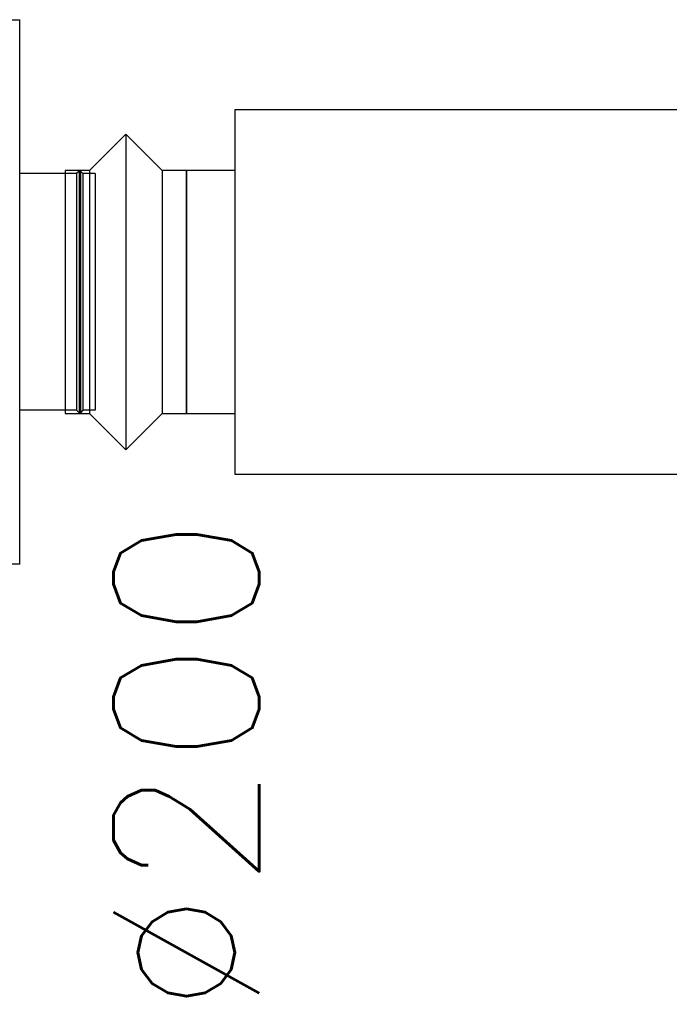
# Model space of a CAD drawing. Header units: millimetres. Extents: x 295542 to 440356, y 17772 to 133669.
# Tile 48 of 73: x 315411 to 315946, y 56370 to 57181. Entities that reach past the tile are written whole.
import ezdxf

# ---------------------------------------------------------------- set-up
doc = ezdxf.new("R2010")
doc.units = ezdxf.units.MM
for name, color, linetype in [('0_centrale', 130, 'Continuous'), ('FLUID-N1', 7, 'Continuous'), ('FLUID-N1-120-DIM', 7, 'Continuous')]:
    doc.layers.add(name, color=color, linetype=linetype)
doc.styles.add('FDBES', font='simplex.shx')

# ---------------------------------------------------------------- blocks, each defined once
blk = doc.blocks.new('*U434')
at = {"color": 0, "linetype": 'ByBlock', "lineweight": -2}
for p, q in [((-410, 150), (-410, 0)), ((410, 150), (-410, 150)), ((410, 100), (410, 150)), ((-410, 100), (-450, 100)), ((410, 0), (410, 100)), ((450, 100), (410, 100)), ((-410, 0), (-410, -150)), ((410, -100), (410, 0)), ((-450, -100), (-410, -100)), ((410, -150), (410, -100)), ((410, -100), (450, -100)), ((-410, -150), (410, -150))]:
    blk.add_line(p, q, dxfattribs=at)
at = {"color": 160, "linetype": 'Continuous', "lineweight": -2}
for p, q in [((-450, 100), (-450, 0)), ((450, 0), (450, 100)), ((-450, 0), (-450, -100)), ((450, -100), (450, 0))]:
    blk.add_line(p, q, dxfattribs=at)
blk = doc.blocks.new('*U394')
at = {"color": 0, "linetype": 'ByBlock', "lineweight": -2}
for p, q in [((-30, 100), (0, 130)), ((0, 130), (30, 100)), ((-50, 100), (-30, 100)), ((-30, 100), (-30, 0)), ((30, 100), (30, 0)), ((30, 100), (50, 100)), ((50, 100), (50, 0)), ((-30, 0), (-30, -100)), ((30, 0), (30, -100)), ((50, 0), (50, -100)), ((-30, -100), (-50, -100)), ((0, -130), (-30, -100)), ((30, -100), (0, -130)), ((50, -100), (30, -100))]:
    blk.add_line(p, q, dxfattribs=at)
at = {"color": 5, "linetype": 'Continuous', "lineweight": -3}
for p, q in [((0, 130), (0, 0)), ((0, 0), (0, -130))]:
    blk.add_line(p, q, dxfattribs=at)
at = {"color": 160, "linetype": 'Continuous', "lineweight": -2}
for p, q in [((-50, 0), (-50, 100)), ((-50, -100), (-50, 0))]:
    blk.add_line(p, q, dxfattribs=at)

msp = doc.modelspace()

# ---------------------------------------------------------------- linework, layer by layer
at = {"layer": '0_centrale'}
for p, q in [((315398.081, 57180.862, 3533), (315410.681, 57180.862, 3533)), ((315410.681, 56732.262, 3533), (315410.681, 57180.862, 3533)), ((315457.551, 57054.062, 3533), (315410.681, 57054.062, 3533)), ((315459.551, 57056.062, 3533), (315457.551, 57054.062, 3533)), ((315457.551, 57054.062, 3533), (315457.551, 56859.062, 3533)), ((315459.551, 57056.062, 3533), (315459.551, 56857.062, 3533)), ((315460.681, 57056.062, 3533), (315459.551, 57056.062, 3533)), ((315460.681, 57056.062, 3533), (315460.681, 56857.062, 3533)), ((315462.681, 57054.062, 3533), (315460.681, 57056.062, 3533)), ((315462.681, 57054.062, 3533), (315462.681, 56859.062, 3533)), ((315472.681, 57054.062, 3533), (315462.681, 57054.062, 3533)), ((315472.681, 57054.062, 3533), (315472.681, 56859.062, 3533)), ((315457.551, 56859.062, 3533), (315410.681, 56859.062, 3533)), ((315459.551, 56857.062, 3533), (315457.551, 56859.062, 3533)), ((315460.681, 56857.062, 3533), (315459.551, 56857.062, 3533)), ((315462.681, 56859.062, 3533), (315460.681, 56857.062, 3533)), ((315472.681, 56859.062, 3533), (315462.681, 56859.062, 3533)), ((315410.681, 56732.262, 3533), (315398.081, 56732.262, 3533))]:
    msp.add_line(p, q, dxfattribs=at)

# ---------------------------------------------------------------- block references
at = {"layer": 'FLUID-N1', "color": 160, "linetype": 'Continuous', "rotation": 180}
msp.add_blockref('*U434', (315998.025, 56956.562, 3533.216), dxfattribs=at)
at = {"layer": 'FLUID-N1', "color": 160, "linetype": 'Continuous', "extrusion": (-1.22465e-16, 0, -1)}
msp.add_blockref('*U394', (-315498.025, 56956.562, -3533.216), dxfattribs=at)

# ---------------------------------------------------------------- texts
at = {"layer": 'FLUID-N1-120-DIM', "color": 3, "insert": (315548.025, 56566.562, 3533.216), "char_height": 120, "attachment_point": 5, "rotation": 90, "style": 'FDBES'}
msp.add_mtext('∅200\\P', dxfattribs=at)

doc.saveas('drawing.dxf')
